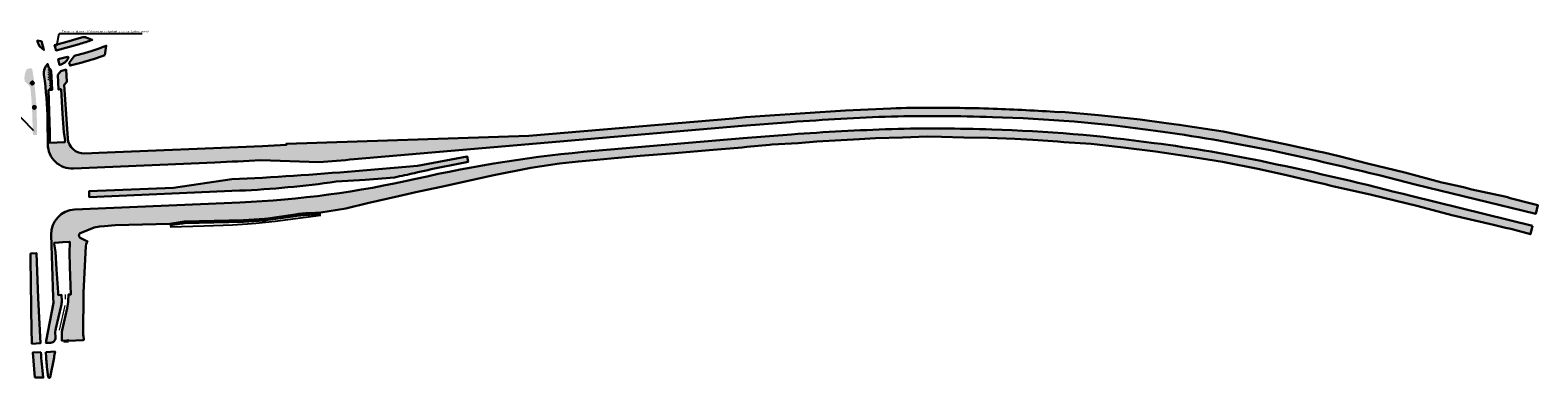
# Model space of a CAD drawing. Header units: metres. Extents: x 169758 to 173903, y 405444 to 407160.
# Tile 12 of 13: x 171405 to 172327, y 406507 to 406720. Entities that reach past the tile are written whole.
import ezdxf
from ezdxf import colors
from ezdxf.entities.mleader import LeaderData, LeaderLine
from ezdxf.math import Vec2, Vec3

# ---------------------------------------------------------------- set-up
doc = ezdxf.new("R2010")
doc.units = ezdxf.units.M
doc.header["$MEASUREMENT"] = 0
doc.layers.add('BRO ALG G Bermen', color=7, linetype='Continuous', lineweight=30, true_color=0xafd9aa)
doc.layers.add('BRO ALG G Bloem- en kruidenrijk grasland hatch', color=7, linetype='Continuous', true_color=0xd7ebd2)
doc.layers.add('N-WE-GW-WATERGANG_BODEM-G', color=73, linetype='Continuous', plot=False)
doc.layers.add('N-WE-GW-WATERGANG_INSTEEK-G', color=96, linetype='Continuous', plot=False)
doc.layers.add('N-WE-VH-KANTVERHARDING-G', color=252, linetype='Continuous', lineweight=0, plot=False)
doc.layers.add('X-XX-AL-T25-500', color=7, linetype='Continuous', lineweight=25)
doc.styles.add('NLCS-ISO-M500-T25', font='NLCS-ISO.ttf', dxfattribs={"height": 1.25})

# ---------------------------------------------------------------- blocks, each defined once
blk = doc.blocks.new('boom nieuw3')
at = {"true_color": 0x136734, "transparency": 33554508}
h = blk.add_hatch(color=116, dxfattribs=at)
h.dxf.hatch_style = 1
h.paths.add_polyline_path([(0.87, 0.07), (0.75, 0.11), (0.82, 0.13), (0.85, 0.19, 0.311933), (0.12, 0.87), (0.04, 0.8), (0.03, 0.75), (-0.02, 0.82), (0, 0.88, 0.261462), (-0.75, 0.45), (-0.67, 0.35), (-0.73, 0.33), (-0.8, 0.36, 0.012054), (-0.82, 0.32), (-0.76, 0.24), (-0.73, 0.21), (-0.85, 0.23, 0.284439), (-0.58, -0.65), (-0.54, -0.63), (-0.51, -0.56), (-0.46, -0.68), (-0.45, -0.75, 0.230282), (0.31, -0.82), (0.31, -0.69), (0.38, -0.79, 0.158791), (0.77, -0.41), (0.66, -0.37), (0.82, -0.31, 0.113539)])
at = {"true_color": 0x939598, "transparency": 33554508}
h = blk.add_hatch(color=252, dxfattribs=at)
h.dxf.hatch_style = 1
h.paths.add_polyline_path([(1.2, -0.04), (1.05, -0.09), (1.16, -0.14, -0.158791), (0.77, -0.51), (0.7, -0.41), (0.7, -0.54, -0.230282), (-0.07, -0.48), (-0.08, -0.4), (-0.12, -0.28), (-0.15, -0.35), (-0.2, -0.38, -0.284439), (-0.46, 0.5), (-0.34, 0.49), (-0.38, 0.52), (-0.43, 0.59, -0.012054), (-0.41, 0.63), (-0.34, 0.61), (-0.28, 0.62), (-0.36, 0.73, -0.261462), (0.38, 1.15), (0.37, 1.09), (0.41, 1.03), (0.42, 1.08), (0.51, 1.14, -0.311933), (1.24, 0.47), (1.19, 0.37), (1.26, 0.35, -0.113539)])
at = {"color": 116, "lineweight": 30, "true_color": 0x136734}
blk.add_lwpolyline([(0.82, -0.31, 0.113539), (0.87, 0.07), (0.75, 0.11), (0.82, 0.13), (0.85, 0.19, 0.311933), (0.12, 0.87), (0.04, 0.8), (0.03, 0.75), (-0.02, 0.82), (0, 0.87, 0.261462), (-0.75, 0.45), (-0.67, 0.35), (-0.73, 0.33), (-0.8, 0.36, 0.012054), (-0.81, 0.32), (-0.76, 0.24), (-0.73, 0.21), (-0.84, 0.23, 0.284439), (-0.58, -0.65), (-0.53, -0.63), (-0.51, -0.56), (-0.46, -0.68), (-0.45, -0.75, 0.230282), (0.31, -0.82), (0.31, -0.68), (0.38, -0.79, 0.158791), (0.77, -0.41), (0.66, -0.37)], format="xyb", close=True, dxfattribs=at)
for points in [[(0.12, -0.12), (-0.12, 0.12)], [(-0.12, -0.12), (0.12, 0.12)], [(0.05, -0.05), (-0.05, 0.05)], [(-0.05, -0.05), (0.05, 0.05)]]:
    blk.add_lwpolyline(points, dxfattribs=at)

msp = doc.modelspace()

# ---------------------------------------------------------------- hatches: boundary and pattern name
at = {"layer": 'BRO ALG G Bermen'}
h = msp.add_hatch(color=256, dxfattribs=at)
h.dxf.hatch_style = 1
h.paths.add_polyline_path([(171450.71, 406704.66), (171451.54, 406710.41), (171450.92, 406710.21), (171449.71, 406709.74), (171447.27, 406708.84), (171443.48, 406707.57), (171439.67, 406706.37), (171434.3, 406704.85), (171432.61, 406704.43, 0.17055), (171432.05, 406704.06), (171428.98, 406700.04), (171429.43, 406698.26), (171436.85, 406700.19, 0.018187)])
h.paths.add_polyline_path([(171428.37, 406702.74, 0.662318), (171427.91, 406703.58), (171422.2, 406702.11, -0.006177), (171422.99, 406698.66, 0.217974)])
h.paths.add_polyline_path([(171435.08, 406711.4, 0.009698), (171442.98, 406714), (171439.8, 406715.36, 0.176947), (171436.37, 406715.55), (171427.38, 406712.82), (171419.97, 406710.76), (171420.84, 406707.59)])
h.paths.add_polyline_path([(171411.92, 406713.17), (171409.37, 406713.59, -0.001012), (171409.52, 406713, 0.209123), (171413.43, 406707.92)])
h = msp.add_hatch(color=256, dxfattribs=at)
h.dxf.hatch_style = 1
h.paths.add_polyline_path([(171406.39, 406695.76, 0.412473), (171405.25, 406696.59), (171403.51, 406696.32, 0.226988), (171402.82, 406695.79, 0.151651), (171401.63, 406688.78), (171405.09, 406685.2, -0.020451), (171406.3, 406668.38), (171406.7, 406655.68), (171409.25, 406655.68), (171409.14, 406664.48, 0.037333)])
h = msp.add_hatch(color=256, dxfattribs=at)
h.dxf.hatch_style = 1
h.paths.add_polyline_path([(171428.03, 406653.76), (171427.64, 406659.51), (171425.8, 406686.4), (171427.49, 406688.34), (171426.97, 406695.79), (171423.73, 406694.9), (171421.98, 406692.55), (171422.36, 406683.63), (171422.54, 406683.64), (171423.6, 406683.77), (171423.94, 406683.78), (171424.89, 406668.82), (171425.68, 406657.27), (171426.36, 406652.39), (171426.26, 406652.28), (171426.27, 406651.46), (171416.88, 406650.98), (171416.95, 406651.83), (171417.03, 406652.08), (171417.09, 406657.21), (171416.35, 406683.31), (171416.66, 406683.34), (171417.66, 406683.43), (171417.8, 406683.33), (171418.4, 406683.36), (171418.09, 406691.43, 0.020704), (171417.77, 406695.37, 0.218618), (171417.33, 406696.08, -0.202605), (171416.04, 406698.03, 0.007157), (171415.78, 406699.34, 0.238058), (171413.48, 406692.51, -0.032554), (171415.64, 406664.56), (171415.81, 406650.03, 0.423328), (171431.46, 406635.22), (171518.08, 406638.96, 0.003511), (171546.08, 406640.36), (171563.87, 406639.68), (171581.69, 406639.16, 0.002715), (171603.34, 406640.9), (171840.62, 406661.3), (171870.27, 406663.64, -0.010202), (171931.9, 406667.08, -0.015848), (171993.68, 406666.68, -0.028074), (172093.58, 406658.37, -0.014672), (172163.84, 406646.44, -0.009673), (172252.3, 406625.52), (172326.1, 406607.48), (172327.41, 406612.76), (172325, 406613.37), (172309.68, 406617.19), (172309.63, 406617.48), (172307.23, 406618), (172286.98, 406622.33), (172281.83, 406623.84), (172270.72, 406626.16), (172268.69, 406626.7), (172246.04, 406632.82), (172223.18, 406638.37), (172205.77, 406642.7), (172196.57, 406644.99), (172193.29, 406645.72), (172172.83, 406650.22), (172134.99, 406657.86), (172117.31, 406660.59), (172108.05, 406662.02), (172100.08, 406663.08), (172084.11, 406665.21), (172058.6, 406667.97), (172035.91, 406669.94), (172034.14, 406669.78, 0.008965), (171994.26, 406671.84, 0.004976), (171970.98, 406672.39, 0.001293), (171957.01, 406672.46, 0.009973), (171931.59, 406672.02), (171903.87, 406670.84), (171854.58, 406667.54), (171842.66, 406666.72), (171835.05, 406665.8), (171710.12, 406655.24), (171561.77, 406650.36), (171561.82, 406649.66), (171550.71, 406649.07), (171547.2, 406648.93), (171447.14, 406644.81), (171438.42, 406644.46, -0.40625)])
h = msp.add_hatch(color=256, dxfattribs=at)
h.dxf.hatch_style = 1
h.paths.add_polyline_path([(171424.02, 406551.17, 0.06366), (171424.34, 406554.19), (171424.26, 406557.8), (171422.2, 406557.67), (171422.11, 406559.23), (171421.15, 406573.58), (171420.47, 406584.14), (171419.79, 406589.17), (171419.82, 406589.21), (171419.83, 406589.75), (171422.27, 406589.92), (171422.73, 406589.95), (171424.77, 406590.09), (171424.89, 406590.09), (171424.98, 406590.1), (171429.17, 406590.39), (171429.23, 406589.65), (171429.24, 406589.61), (171429.11, 406583.95), (171429.38, 406574.98), (171429.85, 406558.05), (171428.48, 406557.99), (171428.32, 406554.07), (171428.24, 406553.38), (171428.09, 406552.05), (171427.67, 406549.64), (171424.54, 406536.15), (171424.36, 406535.16), (171424.34, 406533.74), (171424.38, 406531.75), (171424.45, 406529.76), (171427.63, 406529.92), (171427.63, 406529.98), (171428.18, 406530.03), (171428.42, 406530.05), (171428.42, 406530.03), (171428.44, 406529.71), (171437.35, 406530.17), (171437.86, 406530.2), (171437.74, 406532.9), (171437.39, 406532.88), (171437.39, 406533.03), (171437.36, 406533.03), (171437.69, 406559.27), (171439.17, 406587.7), (171439.36, 406588.84), (171439.76, 406589.99), (171440.12, 406590.62), (171435.58, 406592.76), (171434.85, 406593.85), (171435.28, 406595.42), (171444.11, 406599.07), (171447.49, 406599.72), (171450.56, 406599.95), (171457.08, 406600.43), (171490.42, 406601.43), (171498.08, 406602.59, -0.031717), (171499.35, 406602.7), (171535.49, 406603.52), (171548.34, 406604.43, 0.017545), (171549.03, 406604.5), (171567.22, 406607.08, -0.022501), (171576.17, 406607.95), (171582.79, 406608.28), (171598.12, 406610.67), (171611.4, 406613.95), (171630.45, 406618.34), (171640.98, 406620.66), (171659.35, 406624.7), (171687.6, 406631.01), (171711.39, 406635.59), (171728.87, 406638.27), (171740.41, 406639.56), (171751.77, 406640.64), (171764.66, 406641.86), (171764.76, 406641.87), (171778.17, 406642.92), (171799.44, 406644.72), (171820.52, 406646.47), (171840.63, 406648.14), (171843.51, 406648.42), (171857.34, 406649.72), (171858.72, 406649.86), (171874.94, 406650.84), (171886.35, 406651.74), (171901.2, 406652.61), (171912.45, 406653.17), (171922.19, 406653.77), (171938.69, 406654.31), (171953.73, 406654.77), (171962.52, 406654.59), (171976.29, 406654.25), (171991.3, 406653.98), (172007.45, 406653.38), (172018.48, 406652.86), (172033.77, 406651.73), (172037.52, 406651.34), (172054.17, 406650.26), (172072.05, 406648.25), (172093.41, 406645.65), (172112.59, 406642.82), (172134.57, 406639.33), (172157.1, 406634.75), (172174.49, 406631.04), (172189.11, 406627.53), (172197.2, 406625.58), (172200.99, 406624.71), (172225.69, 406619.05), (172254.17, 406612.09), (172274.87, 406606.69), (172300.32, 406600.71), (172307.64, 406598.97), (172310.85, 406598.2), (172322.88, 406594.99), (172324.23, 406600.08), (172250.46, 406618.23, 0.0118), (172162.25, 406638.94, 0.020669), (172092.59, 406650.83, 0.026983), (171993.43, 406659.12, 0.015772), (171932.14, 406659.41, 0.009051), (171870.83, 406656.16), (171841.26, 406653.82), (171750.44, 406646.02, 0.034651), (171641.07, 406628.93, -0.045332), (171533.4, 406614.44), (171432.25, 406610.08, 0.410709), (171417.9, 406594.63), (171419.1, 406556.2), (171419.28, 406552.9), (171414.9, 406529.78, 0.017721), (171414.69, 406528.38), (171417.67, 406528.53, 0.418721), (171420.51, 406531.73, 0.005856), (171420.43, 406532.77, -0.080283), (171420.74, 406537.22)])
h = msp.add_hatch(color=256, dxfattribs=at)
h.dxf.hatch_style = 1
h.paths.add_polyline_path([(171528.32, 406628.61), (171492.77, 406623.5), (171441.04, 406621.27), (171441.2, 406617.73), (171533.08, 406621.69, 0.025031), (171592.18, 406627.21), (171610.08, 406628.24), (171628, 406629.82, 0.005256), (171640.26, 406632.48, -0.010392), (171672.95, 406639.23), (171672.32, 406642.63), (171642.03, 406636.95), (171603.96, 406633.68, -0.009445)])
h = msp.add_hatch(color=256, dxfattribs=at)
h.dxf.hatch_style = 1
h.paths.add_polyline_path([(171409, 406583.32), (171405.29, 406583.16, 0.000835), (171405.33, 406579.82), (171405.86, 406535.48, 0.012556), (171406.14, 406527.95), (171411.35, 406528.21), (171409.86, 406555.81)])
h = msp.add_hatch(color=256, dxfattribs=at)
h.dxf.hatch_style = 1
h.paths.add_polyline_path([(171412.34, 406513.51), (171413.01, 406507.14), (171407.97, 406507.28), (171406.58, 406522.44), (171411.65, 406522.69), (171411.73, 406521.14, 0.012762)])
h = msp.add_hatch(color=256, dxfattribs=at)
h.dxf.hatch_style = 1
h.paths.add_polyline_path([(171419.62, 406519.47, 0.020749), (171420.24, 406523.11), (171414.65, 406522.84, 0.015378), (171415.32, 406513.82), (171416, 406507.46, 0.423958), (171416.61, 406507), (171416.77, 406507.01, 0.34959), (171417.22, 406507.43)])
at = {"layer": 'BRO ALG G Bloem- en kruidenrijk grasland hatch'}
h = msp.add_hatch(dxfattribs=at)
h.set_pattern_fill('CROSS', color=256, scale=3)
h.paths.add_polyline_path([(171417.77, 406695.37, 0.218618), (171417.33, 406696.08, -0.06397), (171416.75, 406696.58, 0.17865), (171415.96, 406692.86, -0.010951), (171417.1, 406683.38), (171417.66, 406683.43), (171417.81, 406683.33), (171418.4, 406683.36), (171418.4, 406683.42), (171418.09, 406691.43, 0.020704)])
h = msp.add_hatch(dxfattribs=at)
h.set_pattern_fill('CROSS', color=256, scale=3)
h.paths.add_polyline_path([(171581.6, 406643.21), (171564.01, 406643.73), (171546.04, 406644.42, -0.003535), (171517.9, 406643), (171425.25, 406639.01, -0.300155), (171418.3, 406651.05), (171426.27, 406651.46), (171426.26, 406652.28), (171426.36, 406652.39), (171425.68, 406657.27), (171424.89, 406668.82), (171423.94, 406683.78), (171423.6, 406683.77), (171422.36, 406683.62), (171421.98, 406692.55), (171423.73, 406694.9), (171426.97, 406695.79), (171427.49, 406688.34), (171425.8, 406686.4), (171427.64, 406659.51), (171428.03, 406653.76, 0.40625), (171438.42, 406644.46), (171447.14, 406644.81), (171547.2, 406648.93), (171550.71, 406649.07), (171561.82, 406649.66), (171561.77, 406650.36), (171710.12, 406655.24), (171835.05, 406665.8), (171842.66, 406666.72), (171854.58, 406667.54), (171903.87, 406670.84), (171931.59, 406672.02, -0.009973), (171957.01, 406672.46, -0.001293), (171970.98, 406672.39, -0.004976), (171994.26, 406671.84, -0.008965), (172034.14, 406669.78), (172035.91, 406669.94), (172058.6, 406667.97), (172084.11, 406665.21), (172100.08, 406663.08), (172108.05, 406662.02), (172117.31, 406660.59), (172134.99, 406657.86), (172172.83, 406650.22), (172193.29, 406645.72), (172196.57, 406644.99), (172205.77, 406642.7), (172223.18, 406638.37), (172246.04, 406632.82), (172268.69, 406626.7), (172270.72, 406626.16), (172281.83, 406623.84), (172286.98, 406622.33), (172307.23, 406618), (172309.63, 406617.48), (172309.68, 406617.19), (172325, 406613.37), (172327.41, 406612.76), (172327.06, 406611.42), (172253.29, 406629.45, 0.009674), (172164.67, 406650.41, 0.014679), (172094.14, 406662.38, 0.028067), (171993.81, 406670.73, 0.015847), (171931.78, 406671.13, 0.010206), (171869.96, 406667.67), (171840.35, 406665.34), (171602.99, 406644.94, -0.002689)])
h = msp.add_hatch(dxfattribs=at)
h.set_pattern_fill('CROSS', color=256, scale=3)
h.paths.add_polyline_path([(171424.02, 406551.17, 0.06366), (171424.34, 406554.19), (171424.26, 406557.8), (171422.2, 406557.67), (171422.11, 406559.23), (171421.15, 406573.58), (171420.97, 406576.35), (171421.6, 406556.31), (171421.79, 406552.73), (171417.36, 406529.32, 0.01169), (171417.22, 406528.51), (171417.67, 406528.53, 0.418721), (171420.51, 406531.73, 0.005856), (171420.43, 406532.77, -0.080283), (171420.74, 406537.22)])
h.paths.add_polyline_path([(172249.46, 406614.3, 0.011805), (172161.41, 406634.98, 0.020677), (172092.05, 406646.82, 0.026992), (171993.3, 406655.07, 0.015772), (171932.26, 406655.36, 0.009047), (171871.13, 406652.12), (171841.61, 406649.79), (171750.78, 406641.98, 0.034651), (171641.97, 406624.98, -0.045332), (171533.57, 406610.4), (171426.4, 406605.78, 0.270182), (171420.4, 406594.71), (171420.56, 406589.8), (171422.27, 406589.92), (171422.73, 406589.95), (171424.77, 406590.09), (171424.89, 406590.09), (171424.98, 406590.1), (171429.17, 406590.39), (171429.23, 406589.65), (171429.24, 406589.61), (171429.11, 406583.95), (171429.38, 406574.98), (171429.85, 406558.05), (171428.48, 406557.99), (171428.32, 406554.07), (171428.24, 406553.38), (171428.09, 406552.05), (171427.67, 406549.64), (171424.54, 406536.15), (171424.36, 406535.16), (171424.34, 406533.74), (171424.38, 406531.75), (171424.45, 406529.76), (171427.63, 406529.92), (171427.63, 406529.98), (171428.18, 406530.03), (171428.42, 406530.05), (171428.42, 406530.03), (171428.44, 406529.71), (171437.35, 406530.17), (171437.86, 406530.2), (171437.74, 406532.9), (171437.39, 406532.88), (171437.39, 406533.03), (171437.36, 406533.03), (171437.69, 406559.27), (171439.17, 406587.7), (171439.36, 406588.84), (171439.76, 406589.99), (171440.12, 406590.62), (171435.58, 406592.76), (171434.85, 406593.85), (171435.28, 406595.42), (171444.11, 406599.07), (171447.49, 406599.72), (171450.56, 406599.95), (171457.08, 406600.43), (171490.42, 406601.43), (171498.08, 406602.59, -0.031717), (171499.35, 406602.7), (171535.49, 406603.52), (171548.34, 406604.43, 0.017545), (171549.03, 406604.5), (171567.22, 406607.08, -0.022501), (171576.17, 406607.95), (171582.79, 406608.28), (171598.12, 406610.67), (171611.4, 406613.95), (171630.45, 406618.34), (171640.98, 406620.66), (171659.35, 406624.7), (171687.6, 406631.01), (171711.39, 406635.59), (171728.87, 406638.27), (171740.41, 406639.56), (171751.77, 406640.64), (171764.66, 406641.86), (171764.76, 406641.87), (171778.17, 406642.92), (171799.44, 406644.72), (171820.52, 406646.47), (171840.63, 406648.14), (171843.51, 406648.42), (171857.34, 406649.72), (171858.72, 406649.86), (171874.94, 406650.84), (171886.35, 406651.74), (171901.2, 406652.61), (171912.45, 406653.17), (171922.19, 406653.77), (171938.69, 406654.31), (171953.73, 406654.77), (171962.52, 406654.59), (171976.29, 406654.25), (171991.3, 406653.98), (172007.45, 406653.38), (172018.48, 406652.86), (172033.77, 406651.73), (172037.52, 406651.34), (172054.17, 406650.26), (172072.05, 406648.25), (172093.41, 406645.65), (172112.59, 406642.82), (172134.57, 406639.33), (172157.1, 406634.75), (172174.49, 406631.04), (172189.11, 406627.53), (172197.2, 406625.58), (172200.99, 406624.71), (172225.69, 406619.05), (172254.17, 406612.09), (172274.87, 406606.69), (172300.32, 406600.71), (172307.64, 406598.97), (172310.85, 406598.2), (172322.88, 406594.99), (172323.19, 406596.16)])
h = msp.add_hatch(dxfattribs=at)
h.set_pattern_fill('CROSS', color=256, scale=3)
h.paths.add_polyline_path([(171592.18, 406627.21), (171610.08, 406628.24), (171628, 406629.82, 0.005256), (171640.26, 406632.48, -0.010392), (171672.95, 406639.23), (171672.32, 406642.63), (171642.03, 406636.95), (171603.96, 406633.68, -0.009445), (171528.32, 406628.61), (171492.77, 406623.5), (171441.04, 406621.27), (171441.2, 406617.73), (171533.08, 406621.69, 0.025031)])
h.paths.add_polyline_path([(171374.45, 406621.95), (171274.02, 406617.62, 0.032888), (171222.67, 406612.01), (171217.34, 406611.59), (171212.02, 406611.09), (171186.83, 406608.51), (171153.82, 406601.76), (171154.19, 406597.43), (171155.17, 406597.52), (171190.73, 406604.18), (171213.12, 406606.09, -0.004675), (171250.54, 406608.94), (171268.22, 406611.83), (171285.94, 406614.55, -0.001469), (171297.74, 406615.09), (171374.61, 406618.41)])

# ---------------------------------------------------------------- linework, layer by layer
at = {"layer": 'BRO ALG G Bermen', "flags": 128}
for points in [[(171411.92, 406713.17), (171409.37, 406713.59, -0.001012), (171409.52, 406713, 0.209123), (171413.43, 406707.92)], [(171435.08, 406711.4, 0.009698), (171442.98, 406714), (171439.8, 406715.36, 0.176947), (171436.37, 406715.55), (171427.38, 406712.82), (171419.97, 406710.76), (171420.84, 406707.59)], [(171450.71, 406704.66), (171451.54, 406710.41), (171450.92, 406710.21), (171449.71, 406709.74), (171447.27, 406708.84), (171443.48, 406707.57), (171439.67, 406706.37), (171434.3, 406704.85), (171432.61, 406704.43, 0.17055), (171432.05, 406704.06), (171428.98, 406700.04), (171429.43, 406698.26), (171436.85, 406700.19, 0.018187)], [(171427.91, 406703.58), (171422.2, 406702.11, -0.006182), (171423, 406698.65), (171423.12, 406698.68, 0.213784), (171428.37, 406702.74, 0.662318)]]:
    msp.add_lwpolyline(points, format="xyb", close=True, dxfattribs=at)
at = {"layer": 'BRO ALG G Bermen'}
for points in [[(172117.31, 406660.59), (172108.05, 406662.02), (172100.08, 406663.08), (172084.11, 406665.21), (172058.6, 406667.97), (172035.91, 406669.94), (172034.14, 406669.78, 0.008965), (171994.26, 406671.84, 0.004976), (171970.98, 406672.39, 0.001293), (171957.01, 406672.46, 0.009973), (171931.59, 406672.02), (171903.87, 406670.84), (171854.58, 406667.54), (171842.66, 406666.72), (171835.05, 406665.8), (171710.12, 406655.24), (171561.77, 406650.36), (171561.82, 406649.66), (171550.71, 406649.07), (171547.2, 406648.93), (171447.14, 406644.81), (171438.42, 406644.46), (171438.42, 406644.46, -0.40625), (171428.03, 406653.76), (171427.64, 406659.51), (171427.64, 406659.51), (171425.8, 406686.4), (171427.49, 406688.34), (171426.97, 406695.79), (171423.73, 406694.9), (171421.98, 406692.55), (171422.36, 406683.63), (171422.54, 406683.64), (171423.6, 406683.77), (171423.94, 406683.78), (171424.89, 406668.82), (171425.68, 406657.27), (171426.36, 406652.39), (171426.26, 406652.28), (171426.27, 406651.46), (171416.88, 406650.98), (171416.95, 406651.83), (171417.03, 406652.08), (171417.09, 406657.21), (171416.35, 406683.31), (171416.66, 406683.34), (171417.66, 406683.43), (171417.8, 406683.33), (171418.4, 406683.36), (171418.09, 406691.43, 0.020704), (171417.77, 406695.37, 0.218618), (171417.33, 406696.08, -0.202605), (171416.04, 406698.03, 0.007157), (171415.78, 406699.34, 0.238058), (171413.48, 406692.51, -0.032554), (171415.64, 406664.56), (171415.81, 406650.03, 0.423328), (171431.46, 406635.22), (171518.08, 406638.96, 0.003511), (171546.08, 406640.36), (171563.87, 406639.68), (171581.69, 406639.16, 0.002715), (171603.34, 406640.9), (171840.62, 406661.3), (171870.27, 406663.64, -0.010202), (171931.9, 406667.08, -0.015848), (171993.68, 406666.68, -0.028074), (172093.58, 406658.37, -0.014672), (172163.84, 406646.44, -0.009673), (172252.3, 406625.52), (172326.1, 406607.48), (172327.41, 406612.76), (172325, 406613.37), (172309.68, 406617.19), (172309.63, 406617.48), (172307.23, 406618), (172286.98, 406622.33), (172281.83, 406623.84), (172270.72, 406626.16), (172268.69, 406626.7), (172246.04, 406632.82), (172223.18, 406638.37), (172205.77, 406642.7), (172196.57, 406644.99), (172193.29, 406645.72), (172172.83, 406650.22), (172134.99, 406657.86)], [(172324.23, 406600.08), (172322.88, 406594.99), (172310.85, 406598.2), (172307.64, 406598.97), (172300.32, 406600.71), (172274.87, 406606.69), (172254.17, 406612.09), (172225.69, 406619.05), (172200.99, 406624.71), (172197.2, 406625.58), (172189.11, 406627.53), (172174.49, 406631.04), (172157.1, 406634.75), (172134.57, 406639.33), (172112.59, 406642.82), (172093.41, 406645.65), (172072.05, 406648.25), (172054.17, 406650.26), (172037.52, 406651.34), (172033.77, 406651.73), (172018.48, 406652.86), (172007.45, 406653.38), (171991.3, 406653.98), (171976.29, 406654.25), (171962.52, 406654.59), (171953.73, 406654.77), (171938.69, 406654.31), (171922.19, 406653.77), (171912.45, 406653.17), (171901.2, 406652.61), (171886.35, 406651.74), (171874.94, 406650.84), (171858.72, 406649.86), (171857.34, 406649.72), (171843.51, 406648.42), (171840.63, 406648.14), (171820.52, 406646.47), (171799.44, 406644.72), (171778.17, 406642.92), (171764.76, 406641.87), (171764.66, 406641.86), (171751.77, 406640.64), (171740.41, 406639.56), (171728.87, 406638.27), (171711.39, 406635.59), (171687.6, 406631.01), (171659.35, 406624.7), (171640.98, 406620.66), (171630.45, 406618.34), (171611.4, 406613.95), (171598.12, 406610.67), (171582.79, 406608.28), (171576.17, 406607.95, 0.022501), (171567.22, 406607.08), (171549.03, 406604.5, -0.017545), (171548.34, 406604.43), (171535.49, 406603.52), (171499.35, 406602.7, 0.031717), (171498.08, 406602.59), (171490.42, 406601.43), (171457.08, 406600.43), (171450.56, 406599.95), (171447.49, 406599.72), (171444.11, 406599.07), (171435.28, 406595.42), (171434.85, 406593.85), (171435.58, 406592.76), (171440.12, 406590.62), (171439.76, 406589.99), (171439.36, 406588.84), (171439.17, 406587.7), (171437.69, 406559.27), (171437.36, 406533.03), (171437.39, 406533.03), (171437.39, 406532.88), (171437.74, 406532.9), (171437.86, 406530.2), (171437.35, 406530.17), (171428.44, 406529.71), (171428.42, 406530.03), (171428.42, 406530.05), (171428.18, 406530.03), (171427.63, 406529.98), (171427.63, 406529.92), (171424.45, 406529.76), (171424.38, 406531.75), (171424.34, 406533.74), (171424.36, 406535.16), (171424.54, 406536.15), (171427.67, 406549.64), (171428.09, 406552.05), (171428.24, 406553.38), (171428.32, 406554.07), (171428.48, 406557.99), (171429.85, 406558.05), (171429.38, 406574.98), (171429.11, 406583.95), (171429.24, 406589.61), (171429.23, 406589.65), (171429.17, 406590.39), (171424.98, 406590.1), (171424.89, 406590.09), (171424.77, 406590.09), (171422.73, 406589.95), (171422.27, 406589.92), (171419.83, 406589.75), (171419.82, 406589.21), (171419.79, 406589.17), (171420.47, 406584.14), (171421.15, 406573.58), (171422.11, 406559.23), (171422.2, 406557.67), (171424.26, 406557.8), (171424.34, 406554.19, -0.06366), (171424.02, 406551.17), (171420.74, 406537.22, 0.080283), (171420.43, 406532.77, -0.005856), (171420.51, 406531.73, -0.418721), (171417.67, 406528.53), (171414.69, 406528.38, -0.017721), (171414.9, 406529.78), (171419.28, 406552.9), (171419.1, 406556.2), (171417.9, 406594.63, -0.410709), (171432.25, 406610.08), (171533.4, 406614.44, 0.045332), (171641.07, 406628.93, -0.034651), (171750.44, 406646.02), (171841.26, 406653.82), (171870.83, 406656.16, -0.009051), (171932.14, 406659.41, -0.015772), (171993.43, 406659.12, -0.026983), (172092.59, 406650.83, -0.020669), (172162.25, 406638.94, -0.0118), (172250.46, 406618.23)], [(171592.18, 406627.21), (171610.08, 406628.24), (171628, 406629.82, 0.005256), (171640.26, 406632.48, -0.010392), (171672.95, 406639.23), (171672.32, 406642.63), (171642.03, 406636.95), (171603.96, 406633.68, -0.009445), (171528.32, 406628.61), (171492.77, 406623.5), (171441.04, 406621.27), (171441.2, 406617.73), (171533.08, 406621.69, 0.025031)], [(171409.86, 406555.81), (171409, 406583.32), (171405.29, 406583.16, 0.000835), (171405.33, 406579.82), (171405.86, 406535.48, 0.012556), (171406.14, 406527.95), (171411.35, 406528.21)], [(171411.65, 406522.69), (171406.58, 406522.44), (171407.97, 406507.28), (171413.01, 406507.14), (171412.34, 406513.51, -0.012762), (171411.73, 406521.14)], [(171414.65, 406522.84), (171420.24, 406523.11, -0.020749), (171419.62, 406519.47), (171417.22, 406507.43, -0.357725), (171416.75, 406507.01), (171416.5, 406506.99, -0.376012), (171415.99, 406507.48), (171415.32, 406513.82, -0.015378)]]:
    msp.add_lwpolyline(points, format="xyb", close=True, dxfattribs=at)
for points in [[(171426.97, 406695.79), (171427.49, 406688.34), (171425.8, 406686.4), (171427.64, 406659.51), (171427.64, 406659.51)], [(171418.44, 406683.37), (171417.8, 406683.33), (171417.66, 406683.43), (171416.66, 406683.34), (171416.35, 406683.31), (171417.09, 406657.21), (171417.03, 406652.08), (171416.95, 406651.83), (171416.88, 406650.98), (171426.27, 406651.46), (171426.26, 406652.28), (171426.36, 406652.39), (171425.68, 406657.27), (171424.89, 406668.82), (171423.94, 406683.78), (171423.6, 406683.77), (171422.54, 406683.64), (171422.36, 406683.63)]]:
    msp.add_lwpolyline(points, dxfattribs=at)
msp.add_lwpolyline([(171438.42, 406644.46), (171438.42, 406644.46, -0.40625), (171428.03, 406653.76), (171427.64, 406659.51)], format="xyb", dxfattribs=at)
at = {"layer": 'N-WE-GW-WATERGANG_BODEM-G', "transparency": 33554687}
msp.add_lwpolyline([(171490.57, 406600.45), (171498.23, 406601.6, -0.031717), (171499.37, 406601.7), (171535.54, 406602.52), (171548.41, 406603.43, 0.017545), (171549.17, 406603.51), (171567.36, 406606.09, -0.022501), (171576.22, 406606.95), (171582.84, 406607.29)], format="xyb", dxfattribs=at)
msp.add_lwpolyline([(171490.57, 406600.45), (171498.23, 406601.6, -0.031717), (171499.37, 406601.7), (171535.54, 406602.52), (171548.41, 406603.43, 0.017545), (171549.17, 406603.51), (171567.36, 406606.09, -0.022501), (171576.22, 406606.95), (171582.84, 406607.29)], format="xyb", dxfattribs=at)
msp.add_lwpolyline([(171582.77, 406606.51), (171554.87, 406602.87), (171543.02, 406601.5), (171537.98, 406601.05), (171528.83, 406600.47), (171511.5, 406599.98), (171490.75, 406599.37)], dxfattribs=at)
msp.add_lwpolyline([(171582.77, 406606.51), (171554.87, 406602.87), (171543.02, 406601.5), (171537.98, 406601.05), (171528.83, 406600.47), (171511.5, 406599.98), (171490.75, 406599.37)], dxfattribs=at)
at = {"layer": 'N-WE-GW-WATERGANG_INSTEEK-G', "flags": 128}
msp.add_lwpolyline([(171490.42, 406601.43), (171498.08, 406602.59, -0.031717), (171499.35, 406602.7), (171535.49, 406603.52), (171548.34, 406604.43, 0.017545), (171549.03, 406604.5), (171567.22, 406607.08, -0.022501), (171576.17, 406607.95), (171582.79, 406608.28)], format="xyb", dxfattribs=at)
msp.add_lwpolyline([(171490.42, 406601.43), (171498.08, 406602.59, -0.031717), (171499.35, 406602.7), (171535.49, 406603.52), (171548.34, 406604.43, 0.017545), (171549.03, 406604.5), (171567.22, 406607.08, -0.022501), (171576.17, 406607.95), (171582.79, 406608.28)], format="xyb", dxfattribs=at)
at = {"layer": 'N-WE-VH-KANTVERHARDING-G'}
for p, q in [((171424.34, 406554.19), (171424.26, 406557.8)), ((171424.34, 406554.19), (171424.26, 406557.8)), ((171426.4, 406558.01), (171426.54, 406555.12)), ((171426.4, 406558.01), (171426.54, 406555.12)), ((171420.74, 406537.22), (171424.02, 406551.17)), ((171420.74, 406537.22), (171424.02, 406551.17)), ((171426.21, 406551.29), (171422.72, 406536.13)), ((171426.21, 406551.29), (171422.72, 406536.13)), ((171425.66, 406528.94), (171428.47, 406529.08)), ((171425.66, 406528.94), (171428.47, 406529.08))]:
    msp.add_line(p, q, dxfattribs=at)

# ---------------------------------------------------------------- block references
for p, rotation in [((171406.31, 406687.6), 277.0922172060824), ((171407.62, 406672.66), 272.9870773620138)]:
    msp.add_blockref('boom nieuw3', p, dxfattribs=dict(at, rotation=rotation))

# ---------------------------------------------------------------- leaders
at = {"layer": 'X-XX-AL-T25-500', "transparency": 33554687}
ml = msp.add_multileader_mtext('Standard', dxfattribs=at)
ml.set_content('Terug te planten Metasequoia glyptostroboides (watercipres)', color=256, style='NLCS-ISO-M500-T25')
ml.set_leader_properties(color=256, linetype='ByLayer', lineweight=-1)
ml.build(insert=Vec2(0, 0))
ml.multileader.update_dxf_attribs({"text_left_attachment_type": 5, "text_right_attachment_type": 5, "dogleg_length": 1.25, "arrow_head_size": 1.25})
ctx = ml.context
ctx.base_point, ctx.char_height, ctx.arrow_head_size, ctx.landing_gap_size, ctx.plane_origin = Vec3(171424.03, 406717.95), 1.25, 1.25, 0.45, Vec3(171482.59, 406718.15)
ctx.left_attachment, ctx.right_attachment = 5, 5
notes = []
notes.append((ctx, [(1, (1, 1, 0), (171422.78, 406717.95), (1, 0), 1.25, [(0, [(171421.22, 406709.4)], 0, [])])]))
ctx.mtext.insert, ctx.mtext.width, ctx.mtext.flow_direction = Vec3(171424.48, 406719.85), 59.6189, 5
ml = msp.add_multileader_mtext('Standard', dxfattribs=at)
ml.set_content('Middenberm voorzien beuken (Fagus sylvatica - beveerd), \\Paan te houden plantafstand 15 h.o.h. I max. hoogte 6m', color=256, style='NLCS-ISO-M500-T25')
ml.set_leader_properties(color=256, linetype='ByLayer', lineweight=-1)
ml.build(insert=Vec2(0, 0))
ml.multileader.update_dxf_attribs({"text_left_attachment_type": 5, "text_right_attachment_type": 5, "dogleg_length": 1.25, "arrow_head_size": 1.25})
ctx = ml.context
ctx.base_point, ctx.char_height, ctx.arrow_head_size, ctx.landing_gap_size, ctx.plane_origin = Vec3(171328.32, 406679.47), 1.25, 1.25, 0.45, Vec3(171431.17, 406651.92)
ctx.left_attachment, ctx.right_attachment = 5, 5
notes.append((ctx, [(0, (1, 1, 0), (171386.66, 406679.47), (-1, 0), 1.25, [(0, [(171407.97, 406657.66)], 0, [])])]))
ctx.mtext.insert, ctx.mtext.flow_direction = Vec3(171328.77, 406683.46), 5
for ctx, leaders in notes:
    for number, flags, end, landing, length, lines in leaders:
        leader = LeaderData()
        leader.index, (leader.has_last_leader_line, leader.has_dogleg_vector, leader.attachment_direction) = number, flags
        leader.last_leader_point, leader.dogleg_vector, leader.dogleg_length = Vec3(end), Vec3(landing), length
        for number, points, colour, breaks in lines:
            line = LeaderLine()
            line.index, line.vertices, line.color, line.breaks = number, Vec3.list(points), colors.encode_raw_color(colour), breaks
            leader.lines.append(line)
        ctx.leaders.append(leader)

doc.saveas('drawing.dxf')
